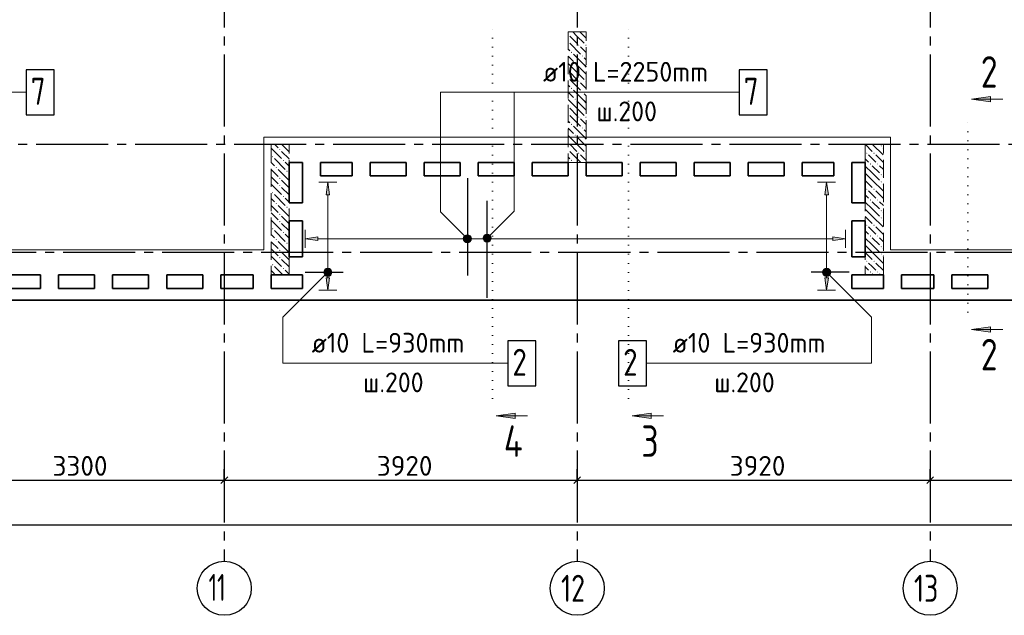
# Model space of a CAD drawing. Header units: millimetres. Extents: x 40580 to 1930067, y -240640 to 81020.
# Tile 34 of 256: x 284807 to 295743, y -223882 to -217267. Entities that reach past the tile are written whole.
import ezdxf

# ---------------------------------------------------------------- set-up
doc = ezdxf.new("R2010")
doc.units = ezdxf.units.MM
for name, pattern in [('______2', [270, 200, -70]), ('______5', [1100, 800, -100, 100, -100]), ('______9', [100, 0, -100]), ('CENTER', [2, 1.25, -0.25, 0.25, -0.25])]:
    doc.linetypes.add(name, pattern=pattern)
for name, color, linetype, lineweight in [('Standard', 7, 'Continuous', 25), ('ЖБ Перекрытие верхний уровень', 7, 'Continuous', 35), ('ОСИ', 7, 'CENTER', 15), ('Позиционная метка линия выноска', 7, 'Continuous', 13), ('Позиционная метка номер позиции', 7, 'Continuous', 13), ('Узлы символ', 7, 'Continuous', 25)]:
    doc.layers.add(name, color=color, linetype=linetype, lineweight=lineweight)
doc.layers.add('ЖБ Пилон', color=7, linetype='______2', lineweight=13, true_color=0xa0a0a0)
doc.styles.add('ISOCPEUR', font='isocpeur.ttf')

msp = doc.modelspace()

# ---------------------------------------------------------------- hatches: boundary and pattern name
at = {"linetype": 'Continuous', "lineweight": 13, "transparency": 33554687}
for points in [[(288249.5, -219212.5), (288229.5, -219072.5), (288209.5, -219212.5)], [(293789.5, -219212.5), (293769.5, -219072.5), (293749.5, -219212.5)], [(289740.8, -219722.4), (289740.8, -219677.4), (289734.5, -219699.9)], [(289740.8, -219677.4), (289757, -219738.6), (289757, -219661.2)], [(289740.8, -219677.4), (289740.8, -219722.4), (289757, -219738.6)], [(289757, -219661.2), (289779.5, -219744.9), (289779.5, -219654.9)], [(289757, -219661.2), (289757, -219738.6), (289779.5, -219744.9)], [(289779.5, -219654.9), (289779.5, -219744.9), (289802, -219738.6)], [(289779.5, -219654.9), (289802, -219738.6), (289802, -219661.2)], [(289802, -219661.2), (289802, -219738.6), (289818.2, -219722.4)], [(289802, -219661.2), (289818.2, -219722.4), (289818.2, -219677.4)], [(289818.2, -219677.4), (289818.2, -219722.4), (289824.5, -219699.9)], [(293839.5, -219719.9), (293979.5, -219699.9), (293839.5, -219679.9)]]:
    msp.add_hatch(color=7, dxfattribs=at).paths.add_polyline_path(points)
for points in [[(288119.5, -219719.9), (287979.5, -219699.9), (288119.5, -219679.9)], [(288249.5, -220132.5), (288229.5, -220272.5), (288209.5, -220132.5)], [(293789.5, -220132.5), (293769.5, -220272.5), (293749.5, -220132.5)]]:
    msp.add_hatch(color=7, dxfattribs=at).paths.add_polyline_path(points, flags=16)
at = {"layer": 'ЖБ Пилон', "linetype": 'Continuous', "lineweight": -3, "transparency": 33554687}
for points in [[(290899.5, -217425.9), (290902.9, -217429.3), (290899.5, -217432.8)], [(290899.5, -217505.9), (290902.9, -217509.3), (290899.5, -217512.8)], [(290929.9, -217629.3), (290936.4, -217622.8), (290942.9, -217629.3), (290936.4, -217635.8)], [(291009.9, -217549.3), (291016.4, -217542.8), (291022.9, -217549.3), (291016.4, -217555.8)], [(291089.9, -217549.3), (291096.4, -217542.8), (291099.5, -217545.9), (291099.5, -217552.8), (291096.4, -217555.8)], [(291049.9, -217669.3), (291056.4, -217662.8), (291062.9, -217669.3), (291056.4, -217675.8)], [(290899.5, -217825.9), (290902.9, -217829.3), (290899.5, -217832.8)], [(290969.9, -217749.3), (290976.4, -217742.8), (290982.9, -217749.3), (290976.4, -217755.8)], [(290899.5, -217905.9), (290902.9, -217909.3), (290899.5, -217912.8)], [(291009.9, -217949.3), (291016.4, -217942.8), (291022.9, -217949.3), (291016.4, -217955.8)], [(291089.9, -217949.3), (291096.4, -217942.8), (291099.5, -217945.9), (291099.5, -217952.8), (291096.4, -217955.8)], [(290929.9, -218029.3), (290936.4, -218022.8), (290942.9, -218029.3), (290936.4, -218035.8)], [(291049.9, -218069.3), (291056.4, -218062.8), (291062.9, -218069.3), (291056.4, -218075.8)], [(290969.9, -218149.3), (290976.4, -218142.8), (290982.9, -218149.3), (290976.4, -218155.8)], [(290899.5, -218225.9), (290902.9, -218229.3), (290899.5, -218232.8)], [(290899.5, -218305.9), (290902.9, -218309.3), (290899.5, -218312.8)], [(291009.9, -218349.3), (291016.4, -218342.8), (291022.9, -218349.3), (291016.4, -218355.8)], [(291089.9, -218349.3), (291096.4, -218342.8), (291099.5, -218345.9), (291099.5, -218352.8), (291096.4, -218355.8)], [(290929.9, -218429.3), (290936.4, -218422.8), (290942.9, -218429.3), (290936.4, -218435.8)], [(291049.9, -218469.3), (291056.4, -218462.8), (291062.9, -218469.3), (291056.4, -218475.8)], [(290969.9, -218549.3), (290976.4, -218542.8), (290982.9, -218549.3), (290976.4, -218555.8)], [(287689.9, -218709.3), (287696.4, -218702.8), (287702.9, -218709.3), (287696.4, -218715.8)], [(290899.5, -218625.9), (290902.9, -218629.3), (290899.5, -218632.8)], [(290899.5, -218705.9), (290902.9, -218709.3), (290899.5, -218712.8)], [(294369.9, -218669.3), (294376.4, -218662.8), (294382.9, -218669.3), (294376.4, -218675.8)], [(287609.9, -218789.3), (287616.4, -218782.8), (287622.9, -218789.3), (287616.4, -218795.8)], [(287729.9, -218829.3), (287736.4, -218822.8), (287742.9, -218829.3), (287736.4, -218835.8)], [(290929.9, -218829.3), (290936.4, -218822.8), (290942.9, -218829.3), (290936.4, -218835.8)], [(291009.9, -218749.3), (291016.4, -218742.8), (291022.9, -218749.3), (291016.4, -218755.8)], [(291089.9, -218749.3), (291096.4, -218742.8), (291099.5, -218745.9), (291099.5, -218752.8), (291096.4, -218755.8)], [(294209.9, -218749.3), (294216.4, -218742.8), (294222.9, -218749.3), (294216.4, -218755.8)], [(294289.9, -218749.3), (294296.4, -218742.8), (294302.9, -218749.3), (294296.4, -218755.8)], [(287649.9, -218909.3), (287656.4, -218902.8), (287662.9, -218909.3), (287656.4, -218915.8)], [(294249.9, -218869.3), (294256.4, -218862.8), (294262.9, -218869.3), (294256.4, -218875.8)], [(294329.9, -218869.3), (294336.4, -218862.8), (294342.9, -218869.3), (294336.4, -218875.8)], [(287689.9, -219029.3), (287696.4, -219022.8), (287702.9, -219029.3), (287696.4, -219035.8)], [(287769.9, -218949.3), (287776.4, -218942.8), (287782.9, -218949.3), (287776.4, -218955.8)], [(294369.9, -218989.3), (294376.4, -218982.8), (294382.9, -218989.3), (294376.4, -218995.8)], [(287689.9, -219109.3), (287696.4, -219102.8), (287702.9, -219109.3), (287696.4, -219115.8)], [(294209.9, -219149.3), (294216.4, -219142.8), (294222.9, -219149.3), (294216.4, -219155.8)], [(294289.9, -219149.3), (294296.4, -219142.8), (294302.9, -219149.3), (294296.4, -219155.8)], [(294369.9, -219069.3), (294376.4, -219062.8), (294382.9, -219069.3), (294376.4, -219075.8)], [(287609.9, -219189.3), (287616.4, -219182.8), (287622.9, -219189.3), (287616.4, -219195.8)], [(287729.9, -219229.3), (287736.4, -219222.8), (287742.9, -219229.3), (287736.4, -219235.8)], [(294249.9, -219269.3), (294256.4, -219262.8), (294262.9, -219269.3), (294256.4, -219275.8)], [(294329.9, -219269.3), (294336.4, -219262.8), (294342.9, -219269.3), (294336.4, -219275.8)], [(287649.9, -219309.3), (287656.4, -219302.8), (287662.9, -219309.3), (287656.4, -219315.8)], [(287769.9, -219349.3), (287776.4, -219342.8), (287782.9, -219349.3), (287776.4, -219355.8)], [(287689.9, -219429.3), (287696.4, -219422.8), (287702.9, -219429.3), (287696.4, -219435.8)], [(294369.9, -219389.3), (294376.4, -219382.8), (294382.9, -219389.3), (294376.4, -219395.8)], [(294369.9, -219469.3), (294376.4, -219462.8), (294382.9, -219469.3), (294376.4, -219475.8)], [(287609.9, -219589.3), (287616.4, -219582.8), (287622.9, -219589.3), (287616.4, -219595.8)], [(287689.9, -219509.3), (287696.4, -219502.8), (287702.9, -219509.3), (287696.4, -219515.8)], [(294209.9, -219549.3), (294216.4, -219542.8), (294222.9, -219549.3), (294216.4, -219555.8)], [(294289.9, -219549.3), (294296.4, -219542.8), (294302.9, -219549.3), (294296.4, -219555.8)], [(287649.9, -219709.3), (287656.4, -219702.8), (287662.9, -219709.3), (287656.4, -219715.8)], [(287729.9, -219629.3), (287736.4, -219622.8), (287742.9, -219629.3), (287736.4, -219635.8)], [(294249.9, -219669.3), (294256.4, -219662.8), (294262.9, -219669.3), (294256.4, -219675.8)], [(294329.9, -219669.3), (294336.4, -219662.8), (294342.9, -219669.3), (294336.4, -219675.8)], [(287769.9, -219749.3), (287776.4, -219742.8), (287782.9, -219749.3), (287776.4, -219755.8)], [(294369.9, -219789.3), (294376.4, -219782.8), (294382.9, -219789.3), (294376.4, -219795.8)], [(287689.9, -219829.3), (287696.4, -219822.8), (287702.9, -219829.3), (287696.4, -219835.8)], [(287689.9, -219909.3), (287696.4, -219902.8), (287702.9, -219909.3), (287696.4, -219915.8)], [(294369.9, -219869.3), (294376.4, -219862.8), (294382.9, -219869.3), (294376.4, -219875.8)], [(287609.9, -219989.3), (287616.4, -219982.8), (287622.9, -219989.3), (287616.4, -219995.8)], [(287729.9, -220029.3), (287736.4, -220022.8), (287742.9, -220029.3), (287736.4, -220035.8)], [(294209.9, -219949.3), (294216.4, -219942.8), (294222.9, -219949.3), (294216.4, -219955.8)], [(294289.9, -219949.3), (294296.4, -219942.8), (294302.9, -219949.3), (294296.4, -219955.8)], [(294249.9, -220069.3), (294256.4, -220062.8), (294262.9, -220069.3), (294256.4, -220075.8)], [(294329.9, -220069.3), (294336.4, -220062.8), (294342.9, -220069.3), (294336.4, -220075.8)]]:
    msp.add_hatch(color=7, dxfattribs=at).paths.add_polyline_path(points, flags=16)
at = {"layer": 'Позиционная метка номер позиции', "linetype": 'Continuous', "lineweight": 13, "transparency": 33554687}
for points in [[(289747.7, -219731.7), (289790.9, -219656.6), (289736.2, -219711.4)], [(289736.2, -219711.4), (289790.9, -219656.6), (289768, -219656.6)], [(289736.2, -219711.4), (289768, -219656.6), (289736.2, -219688.5)], [(289736.2, -219688.5), (289768, -219656.6), (289747.7, -219668.1)], [(289747.7, -219731.7), (289811.3, -219668.1), (289790.9, -219656.6)], [(289768, -219743.2), (289811.3, -219668.1), (289747.7, -219731.7)], [(289768, -219743.2), (289822.8, -219688.5), (289811.3, -219668.1)], [(289790.9, -219743.2), (289822.8, -219688.5), (289768, -219743.2)], [(289790.9, -219743.2), (289822.8, -219711.4), (289822.8, -219688.5)], [(289956.2, -219681), (290031.3, -219724.3), (289967.7, -219660.6)], [(289956.2, -219703.9), (290010.9, -219735.7), (289956.2, -219681)], [(289956.2, -219681), (290010.9, -219735.7), (290031.3, -219724.3)], [(289988, -219735.7), (289956.2, -219703.9), (289967.7, -219724.3)], [(289956.2, -219703.9), (289988, -219735.7), (290010.9, -219735.7)], [(289967.7, -219660.6), (290042.8, -219703.9), (289988, -219649.2)], [(289967.7, -219660.6), (290031.3, -219724.3), (290042.8, -219703.9)], [(289988, -219649.2), (290042.8, -219703.9), (290042.8, -219681)], [(289988, -219649.2), (290042.8, -219681), (290010.9, -219649.2)], [(290010.9, -219649.2), (290042.8, -219681), (290031.3, -219660.6)], [(289822.8, -219711.4), (289790.9, -219743.2), (289811.3, -219731.7)], [(288272.8, -220083.9), (288218, -220029.2), (288197.7, -220040.6)], [(288272.8, -220061), (288240.9, -220029.2), (288218, -220029.2)], [(288272.8, -220061), (288218, -220029.2), (288272.8, -220083.9)], [(288240.9, -220029.2), (288272.8, -220061), (288261.3, -220040.6)], [(293726.2, -220061), (293758, -220029.2), (293737.7, -220040.6)], [(293758, -220029.2), (293726.2, -220061), (293726.2, -220083.9)], [(293758, -220029.2), (293726.2, -220083.9), (293780.9, -220029.2)], [(293780.9, -220029.2), (293726.2, -220083.9), (293737.7, -220104.3)], [(293780.9, -220029.2), (293737.7, -220104.3), (293801.3, -220040.6)], [(288261.3, -220104.3), (288197.7, -220040.6), (288186.2, -220061)], [(288261.3, -220104.3), (288186.2, -220061), (288240.9, -220115.7)], [(288240.9, -220115.7), (288186.2, -220061), (288186.2, -220083.9)], [(288240.9, -220115.7), (288186.2, -220083.9), (288218, -220115.7)], [(288218, -220115.7), (288186.2, -220083.9), (288197.7, -220104.3)], [(288272.8, -220083.9), (288197.7, -220040.6), (288261.3, -220104.3)], [(293801.3, -220040.6), (293737.7, -220104.3), (293758, -220115.7)], [(293801.3, -220040.6), (293758, -220115.7), (293812.8, -220061)], [(293812.8, -220061), (293758, -220115.7), (293780.9, -220115.7)], [(293812.8, -220061), (293780.9, -220115.7), (293812.8, -220083.9)], [(293812.8, -220083.9), (293780.9, -220115.7), (293801.3, -220104.3)]]:
    msp.add_hatch(color=7, dxfattribs=at).paths.add_polyline_path(points)
at = {"layer": 'Узлы символ', "linetype": 'Continuous', "lineweight": 13, "transparency": 33554687}
for points in [[(295589.3, -218180.3), (295379.3, -218150.3), (295589.3, -218120.3)], [(295589.3, -220737.1), (295379.3, -220707.1), (295589.3, -220677.1)], [(290309.1, -221697.8), (290099.1, -221667.8), (290309.1, -221637.8)], [(291819.1, -221697.8), (291609.1, -221667.8), (291819.1, -221637.8)]]:
    msp.add_hatch(color=7, dxfattribs=at).paths.add_polyline_path(points, flags=16)

# ---------------------------------------------------------------- linework, layer by layer
at = {"color": 7, "linetype": 'Continuous', "lineweight": 25, "transparency": 33554687}
for p, q in [((289779.5, -219027.5), (289779.5, -220107.5)), ((289999.5, -220357.5), (289999.5, -219277.5)), ((287979.5, -220072.5), (288399.5, -220072.5)), ((294019.5, -220072.5), (293599.5, -220072.5))]:
    msp.add_line(p, q, dxfattribs=at)
at = {"color": 251, "linetype": 'Continuous', "lineweight": 13, "true_color": 0x494949, "transparency": 33554687}
for p, q in [((288229.5, -219072.5), (288129.5, -219072.5)), ((288229.5, -219072.5), (288209.5, -219212.5)), ((288249.5, -219212.5), (288229.5, -219072.5)), ((288229.5, -219072.5), (288329.5, -219072.5)), ((288229.5, -219072.5), (288229.5, -219072.5)), ((293769.5, -219072.5), (293669.5, -219072.5)), ((293769.5, -219072.5), (293749.5, -219212.5)), ((293789.5, -219212.5), (293769.5, -219072.5)), ((293769.5, -219072.5), (293869.5, -219072.5)), ((293769.5, -219072.5), (293769.5, -219072.5)), ((288209.5, -219212.5), (288249.5, -219212.5)), ((288229.5, -220042.5), (288229.5, -219212.5)), ((293749.5, -219212.5), (293789.5, -219212.5)), ((293769.5, -220042.5), (293769.5, -219212.5)), ((287979.5, -219699.9), (287979.5, -219599.9)), ((287979.5, -219699.9), (288119.5, -219679.9)), ((288119.5, -219719.9), (287979.5, -219699.9)), ((287979.5, -219699.9), (287979.5, -219799.9)), ((287979.5, -219699.9), (287979.5, -219699.9)), ((288119.5, -219679.9), (288119.5, -219719.9)), ((288119.5, -219699.9), (289749.5, -219699.9)), ((289779.5, -219654.9), (289779.5, -219654.9)), ((289809.5, -219699.9), (293839.5, -219699.9)), ((293979.5, -219699.9), (293839.5, -219679.9)), ((293839.5, -219679.9), (293839.5, -219719.9)), ((293839.5, -219719.9), (293979.5, -219699.9)), ((293979.5, -219699.9), (293979.5, -219599.9)), ((293979.5, -219699.9), (293979.5, -219799.9)), ((293979.5, -219699.9), (293979.5, -219699.9)), ((289779.5, -219744.9), (289779.5, -219744.9)), ((288184.5, -220072.5), (288184.5, -220072.5)), ((288229.5, -220272.5), (288209.5, -220132.5)), ((288209.5, -220132.5), (288249.5, -220132.5)), ((288229.5, -220132.5), (288229.5, -220102.5)), ((288249.5, -220132.5), (288229.5, -220272.5)), ((288274.5, -220072.5), (288274.5, -220072.5)), ((293724.5, -220072.5), (293724.5, -220072.5)), ((293769.5, -220272.5), (293749.5, -220132.5)), ((293749.5, -220132.5), (293789.5, -220132.5)), ((293769.5, -220132.5), (293769.5, -220102.5)), ((293789.5, -220132.5), (293769.5, -220272.5)), ((293814.5, -220072.5), (293814.5, -220072.5)), ((288229.5, -220272.5), (288129.5, -220272.5)), ((288229.5, -220272.5), (288329.5, -220272.5)), ((288229.5, -220272.5), (288229.5, -220272.5)), ((293769.5, -220272.5), (293669.5, -220272.5)), ((293769.5, -220272.5), (293869.5, -220272.5)), ((293769.5, -220272.5), (293769.5, -220272.5))]:
    msp.add_line(p, q, dxfattribs=at)
at = {"color": 7, "linetype": 'Continuous', "lineweight": 25, "transparency": 33554687}
for points in [[(284879.5, -218322.5), (285189.5, -218322.5), (285189.5, -217822.5), (284879.5, -217822.5), (284879.5, -218322.5)], [(292799.5, -218322.5), (293109.5, -218322.5), (293109.5, -217822.5), (292799.5, -217822.5), (292799.5, -218322.5)], [(290229.5, -221332.5), (290539.5, -221332.5), (290539.5, -220832.5), (290229.5, -220832.5), (290229.5, -221332.5)], [(291459.5, -221332.5), (291769.5, -221332.5), (291769.5, -220832.5), (291459.5, -220832.5), (291459.5, -221332.5)]]:
    msp.add_lwpolyline(points, dxfattribs=at)
at = {"color": 251, "linetype": 'Continuous', "lineweight": 13, "true_color": 0x494949, "transparency": 33554687}
msp.add_circle((289779.5, -219699.9), 45, dxfattribs=at)
at = {"layer": 'Standard', "color": 251, "linetype": 'Continuous', "lineweight": -3, "true_color": 0x656565, "transparency": 33554687}
for p, q in [((287079.5, -222382.5), (287079.5, -222257.5)), ((290999.5, -222382.5), (290999.5, -222257.5)), ((294919.5, -222382.5), (294919.5, -222257.5)), ((287079.5, -222382.5), (287079.5, -222507.5)), ((287079.5, -222382.5), (287079.5, -222834.7)), ((290999.5, -222382.5), (290999.5, -222507.5)), ((290999.5, -222382.5), (290999.5, -222834.7)), ((294919.5, -222382.5), (294919.5, -222507.5)), ((294919.5, -222382.5), (294919.5, -222834.7))]:
    msp.add_line(p, q, dxfattribs=at)
at = {"layer": 'Standard', "color": 7, "linetype": 'Continuous', "lineweight": -3, "transparency": 33554687}
for p, q in [((283779.5, -222382.5), (287079.5, -222382.5)), ((287079.5, -222382.5), (290999.5, -222382.5)), ((290999.5, -222382.5), (294919.5, -222382.5)), ((294919.5, -222382.5), (298219.5, -222382.5)), ((322559.5, -222882.5), (280479.5, -222882.5))]:
    msp.add_line(p, q, dxfattribs=at)
at = {"layer": 'Standard', "color": 7, "linetype": 'Continuous', "lineweight": 25, "transparency": 33554687}
for p, q in [((287042, -222420), (287117, -222345)), ((290962, -222420), (291037, -222345)), ((294882, -222420), (294957, -222345))]:
    msp.add_line(p, q, dxfattribs=at)
at = {"layer": 'ЖБ Перекрытие верхний уровень', "transparency": 33554687}
for p, q in [((287799.5, -219302.5), (287799.5, -218852.5)), ((287799.5, -218852.5), (287949.5, -218852.5)), ((287949.5, -218852.5), (287949.5, -219302.5)), ((288149.5, -219002.5), (288149.5, -218852.5)), ((288149.5, -218852.5), (288499.5, -218852.5)), ((288499.5, -218852.5), (288499.5, -219002.5)), ((288699.5, -218852.5), (289099.5, -218852.5)), ((288699.5, -219002.5), (288699.5, -218852.5)), ((289099.5, -218852.5), (289099.5, -219002.5)), ((289299.5, -219002.5), (289299.5, -218852.5)), ((289299.5, -218852.5), (289699.5, -218852.5)), ((289699.5, -218852.5), (289699.5, -219002.5)), ((289899.5, -219002.5), (289899.5, -218852.5)), ((289899.5, -218852.5), (290299.5, -218852.5)), ((290299.5, -218852.5), (290299.5, -219002.5)), ((290499.5, -219002.5), (290499.5, -218852.5)), ((290499.5, -218852.5), (290899.5, -218852.5)), ((290899.5, -218852.5), (290899.5, -219002.5)), ((291099.5, -219002.5), (291099.5, -218852.5)), ((291099.5, -218852.5), (291499.5, -218852.5)), ((291499.5, -218852.5), (291499.5, -219002.5)), ((291699.5, -219002.5), (291699.5, -218852.5)), ((291699.5, -218852.5), (292099.5, -218852.5)), ((292099.5, -218852.5), (292099.5, -219002.5)), ((292299.5, -219002.5), (292299.5, -218852.5)), ((292299.5, -218852.5), (292699.5, -218852.5)), ((292699.5, -218852.5), (292699.5, -219002.5)), ((292899.5, -219002.5), (292899.5, -218852.5)), ((292899.5, -218852.5), (293299.5, -218852.5)), ((293299.5, -218852.5), (293299.5, -219002.5)), ((293499.5, -219002.5), (293499.5, -218852.5)), ((293499.5, -218852.5), (293849.5, -218852.5)), ((293849.5, -218852.5), (293849.5, -219002.5)), ((294049.5, -218852.5), (294199.5, -218852.5)), ((294049.5, -219302.5), (294049.5, -218852.5)), ((294199.5, -218852.5), (294199.5, -219302.5)), ((288499.5, -219002.5), (288149.5, -219002.5)), ((289099.5, -219002.5), (288699.5, -219002.5)), ((289699.5, -219002.5), (289299.5, -219002.5)), ((290299.5, -219002.5), (289899.5, -219002.5)), ((290899.5, -219002.5), (290499.5, -219002.5)), ((291499.5, -219002.5), (291099.5, -219002.5)), ((292099.5, -219002.5), (291699.5, -219002.5)), ((292699.5, -219002.5), (292299.5, -219002.5)), ((293299.5, -219002.5), (292899.5, -219002.5)), ((293849.5, -219002.5), (293499.5, -219002.5)), ((287949.5, -219302.5), (287799.5, -219302.5)), ((294199.5, -219302.5), (294049.5, -219302.5)), ((287799.5, -219902.5), (287799.5, -219502.5)), ((287799.5, -219502.5), (287949.5, -219502.5)), ((287949.5, -219502.5), (287949.5, -219902.5)), ((294049.5, -219902.5), (294049.5, -219502.5)), ((294049.5, -219502.5), (294199.5, -219502.5)), ((294199.5, -219502.5), (294199.5, -219902.5)), ((287949.5, -219902.5), (287799.5, -219902.5)), ((294199.5, -219902.5), (294049.5, -219902.5)), ((284639.5, -220102.5), (285039.5, -220102.5)), ((285039.5, -220102.5), (285039.5, -220252.5)), ((285239.5, -220252.5), (285239.5, -220102.5)), ((285239.5, -220102.5), (285639.5, -220102.5)), ((285639.5, -220102.5), (285639.5, -220252.5)), ((285839.5, -220252.5), (285839.5, -220102.5)), ((285839.5, -220102.5), (286239.5, -220102.5)), ((286239.5, -220102.5), (286239.5, -220252.5)), ((286439.5, -220252.5), (286439.5, -220102.5)), ((286439.5, -220102.5), (286839.5, -220102.5)), ((286839.5, -220102.5), (286839.5, -220252.5)), ((287039.5, -220252.5), (287039.5, -220102.5)), ((287039.5, -220102.5), (287399.5, -220102.5)), ((287399.5, -220102.5), (287399.5, -220252.5)), ((287599.5, -220252.5), (287599.5, -220102.5)), ((287599.5, -220102.5), (287949.5, -220102.5)), ((287949.5, -220102.5), (287949.5, -220252.5)), ((294049.5, -220102.5), (294399.5, -220102.5)), ((294049.5, -220252.5), (294049.5, -220102.5)), ((294399.5, -220102.5), (294399.5, -220252.5)), ((294599.5, -220252.5), (294599.5, -220102.5)), ((294599.5, -220102.5), (294959.5, -220102.5)), ((294959.5, -220102.5), (294959.5, -220252.5)), ((295159.5, -220252.5), (295159.5, -220102.5)), ((295159.5, -220102.5), (295559.5, -220102.5)), ((295559.5, -220102.5), (295559.5, -220252.5)), ((285039.5, -220252.5), (284639.5, -220252.5)), ((285639.5, -220252.5), (285239.5, -220252.5)), ((286239.5, -220252.5), (285839.5, -220252.5)), ((286839.5, -220252.5), (286439.5, -220252.5)), ((287399.5, -220252.5), (287039.5, -220252.5)), ((287949.5, -220252.5), (287599.5, -220252.5)), ((294399.5, -220252.5), (294049.5, -220252.5)), ((294959.5, -220252.5), (294599.5, -220252.5)), ((295559.5, -220252.5), (295159.5, -220252.5)), ((280379.5, -220382.5), (301519.5, -220382.5))]:
    msp.add_line(p, q, dxfattribs=at)
at = {"layer": 'ЖБ Пилон', "color": 253, "linetype": '______2', "lineweight": 13, "true_color": 0xa0a0a0, "transparency": 33554687}
for p, q in [((290899.5, -217402.5), (290899.5, -218852.5)), ((291099.5, -217402.5), (290899.5, -217402.5)), ((291099.5, -218852.5), (291099.5, -217402.5)), ((287599.5, -218652.5), (287599.5, -220102.5)), ((287799.5, -218652.5), (287599.5, -218652.5)), ((287799.5, -220102.5), (287799.5, -218652.5)), ((294199.5, -218652.5), (294199.5, -220102.5)), ((294399.5, -218652.5), (294199.5, -218652.5)), ((294399.5, -220102.5), (294399.5, -218652.5)), ((290899.5, -218852.5), (291099.5, -218852.5)), ((287599.5, -220102.5), (287799.5, -220102.5)), ((294199.5, -220102.5), (294399.5, -220102.5))]:
    msp.add_line(p, q, dxfattribs=at)
at = {"layer": 'ЖБ Пилон', "color": 9, "linetype": 'Continuous', "lineweight": -3, "true_color": 0xc7c7c7, "transparency": 33554687}
for p, q in [((290996.4, -217449.3), (290949.6, -217402.5)), ((291029.6, -217402.5), (291076.4, -217449.3)), ((290916.4, -217449.3), (290996.4, -217529.3)), ((290996.4, -217449.3), (291076.4, -217529.3)), ((291076.4, -217449.3), (291099.5, -217472.4)), ((290899.5, -217592.4), (290916.4, -217609.3)), ((290916.4, -217529.3), (291036.4, -217649.3)), ((291076.4, -217609.3), (291036.4, -217569.3)), ((291099.5, -217632.4), (291076.4, -217609.3)), ((290899.5, -217672.4), (290956.4, -217729.3)), ((291076.4, -217769.3), (290956.4, -217649.3)), ((291076.4, -217689.3), (291099.5, -217712.4)), ((290996.4, -217849.3), (290899.5, -217752.4)), ((290996.4, -217769.3), (291076.4, -217849.3)), ((291076.4, -217769.3), (291099.5, -217792.4)), ((290916.4, -217849.3), (290996.4, -217929.3)), ((290916.4, -217929.3), (291036.4, -218049.3)), ((290996.4, -217849.3), (291076.4, -217929.3)), ((291076.4, -217849.3), (291099.5, -217872.4)), ((290899.5, -217992.4), (290916.4, -218009.3)), ((291076.4, -218169.3), (290956.4, -218049.3)), ((291076.4, -218009.3), (291036.4, -217969.3)), ((291099.5, -218032.4), (291076.4, -218009.3)), ((290899.5, -218072.4), (290956.4, -218129.3)), ((290996.4, -218249.3), (290899.5, -218152.4)), ((290996.4, -218169.3), (291076.4, -218249.3)), ((291076.4, -218089.3), (291099.5, -218112.4)), ((291076.4, -218169.3), (291099.5, -218192.4)), ((290916.4, -218249.3), (290996.4, -218329.3)), ((290996.4, -218249.3), (291076.4, -218329.3)), ((291076.4, -218249.3), (291099.5, -218272.4)), ((290899.5, -218392.4), (290916.4, -218409.3)), ((290916.4, -218329.3), (291036.4, -218449.3)), ((291076.4, -218409.3), (291036.4, -218369.3)), ((290899.5, -218472.4), (290956.4, -218529.3)), ((291076.4, -218569.3), (290956.4, -218449.3)), ((291099.5, -218432.4), (291076.4, -218409.3)), ((291076.4, -218489.3), (291099.5, -218512.4)), ((290996.4, -218649.3), (290899.5, -218552.4)), ((290996.4, -218569.3), (291076.4, -218649.3)), ((291076.4, -218569.3), (291099.5, -218592.4)), ((287599.5, -218692.4), (287716.4, -218809.3)), ((287676.4, -218689.3), (287639.6, -218652.5)), ((287719.6, -218652.5), (287796.4, -218729.3)), ((290916.4, -218649.3), (290996.4, -218729.3)), ((290996.4, -218649.3), (291076.4, -218729.3)), ((291076.4, -218649.3), (291099.5, -218672.4)), ((294199.6, -218652.5), (294276.4, -218729.3)), ((294279.6, -218652.5), (294396.4, -218769.3)), ((294396.4, -218689.3), (294399.5, -218692.4)), ((287636.4, -218809.3), (287756.4, -218929.3)), ((287716.4, -218729.3), (287799.5, -218812.4)), ((290899.5, -218792.4), (290916.4, -218809.3)), ((290916.4, -218729.3), (291036.4, -218849.3)), ((291076.4, -218809.3), (291036.4, -218769.3)), ((291099.5, -218832.4), (291076.4, -218809.3)), ((294199.5, -218812.4), (294236.4, -218849.3)), ((294276.4, -218809.3), (294236.4, -218769.3)), ((294316.4, -218849.3), (294276.4, -218809.3)), ((294316.4, -218769.3), (294399.5, -218852.4)), ((287599.5, -218852.4), (287636.4, -218889.3)), ((287599.5, -218932.4), (287676.4, -219009.3)), ((287796.4, -219049.3), (287676.4, -218929.3)), ((287799.5, -218892.4), (287756.4, -218849.3)), ((290959.6, -218852.5), (290956.4, -218849.3)), ((294276.4, -218969.3), (294199.5, -218892.4)), ((294276.4, -218889.3), (294356.4, -218969.3)), ((294356.4, -218889.3), (294399.5, -218932.4)), ((287636.4, -219049.3), (287599.5, -219012.4)), ((287676.4, -219089.3), (287636.4, -219049.3)), ((287716.4, -219049.3), (287796.4, -219129.3)), ((287796.4, -218969.3), (287799.5, -218972.4)), ((287796.4, -219049.3), (287799.5, -219052.4)), ((294199.5, -218972.4), (294276.4, -219049.3)), ((294276.4, -218969.3), (294356.4, -219049.3)), ((294276.4, -219049.3), (294396.4, -219169.3)), ((294399.5, -219012.4), (294396.4, -219009.3)), ((287599.5, -219092.4), (287716.4, -219209.3)), ((287716.4, -219129.3), (287799.5, -219212.4)), ((294199.5, -219052.4), (294276.4, -219129.3)), ((294396.4, -219089.3), (294399.5, -219092.4)), ((287599.5, -219252.4), (287636.4, -219289.3)), ((287636.4, -219209.3), (287756.4, -219329.3)), ((287799.5, -219292.4), (287756.4, -219249.3)), ((294199.5, -219212.4), (294236.4, -219249.3)), ((294276.4, -219209.3), (294236.4, -219169.3)), ((294316.4, -219249.3), (294276.4, -219209.3)), ((294316.4, -219169.3), (294399.5, -219252.4)), ((287599.5, -219332.4), (287676.4, -219409.3)), ((287796.4, -219449.3), (287676.4, -219329.3)), ((287796.4, -219369.3), (287799.5, -219372.4)), ((294276.4, -219369.3), (294199.5, -219292.4)), ((294199.5, -219372.4), (294276.4, -219449.3)), ((294276.4, -219289.3), (294356.4, -219369.3)), ((294276.4, -219369.3), (294356.4, -219449.3)), ((294356.4, -219289.3), (294399.5, -219332.4)), ((287636.4, -219449.3), (287599.5, -219412.4)), ((287676.4, -219489.3), (287636.4, -219449.3)), ((287716.4, -219449.3), (287796.4, -219529.3)), ((287796.4, -219449.3), (287799.5, -219452.4)), ((294199.5, -219452.4), (294276.4, -219529.3)), ((294276.4, -219449.3), (294396.4, -219569.3)), ((294399.5, -219412.4), (294396.4, -219409.3)), ((287599.5, -219492.4), (287716.4, -219609.3)), ((287716.4, -219529.3), (287799.5, -219612.4)), ((294276.4, -219609.3), (294236.4, -219569.3)), ((294316.4, -219569.3), (294399.5, -219652.4)), ((294396.4, -219489.3), (294399.5, -219492.4)), ((287599.5, -219652.4), (287636.4, -219689.3)), ((287636.4, -219609.3), (287756.4, -219729.3)), ((287799.5, -219692.4), (287756.4, -219649.3)), ((294199.5, -219612.4), (294236.4, -219649.3)), ((294276.4, -219769.3), (294199.5, -219692.4)), ((294316.4, -219649.3), (294276.4, -219609.3)), ((294276.4, -219689.3), (294356.4, -219769.3)), ((294356.4, -219689.3), (294399.5, -219732.4)), ((287599.5, -219732.4), (287676.4, -219809.3)), ((287636.4, -219849.3), (287599.5, -219812.4)), ((287796.4, -219849.3), (287676.4, -219729.3)), ((287796.4, -219769.3), (287799.5, -219772.4)), ((294199.5, -219772.4), (294276.4, -219849.3)), ((294276.4, -219769.3), (294356.4, -219849.3)), ((294399.5, -219812.4), (294396.4, -219809.3)), ((287599.5, -219892.4), (287716.4, -220009.3)), ((287676.4, -219889.3), (287636.4, -219849.3)), ((287716.4, -219849.3), (287796.4, -219929.3)), ((287796.4, -219849.3), (287799.5, -219852.4)), ((294199.5, -219852.4), (294276.4, -219929.3)), ((294276.4, -219849.3), (294396.4, -219969.3)), ((294396.4, -219889.3), (294399.5, -219892.4)), ((287636.4, -220009.3), (287729.6, -220102.5)), ((287716.4, -219929.3), (287799.5, -220012.4)), ((294199.5, -220012.4), (294236.4, -220049.3)), ((294276.4, -220009.3), (294236.4, -219969.3)), ((294316.4, -220049.3), (294276.4, -220009.3)), ((294316.4, -219969.3), (294399.5, -220052.4)), ((287599.5, -220052.4), (287636.4, -220089.3)), ((287799.5, -220092.4), (287756.4, -220049.3)), ((294209.6, -220102.5), (294199.5, -220092.4)), ((294276.4, -220089.3), (294289.6, -220102.5)), ((294356.4, -220089.3), (294369.6, -220102.5))]:
    msp.add_line(p, q, dxfattribs=at)
at = {"layer": 'ОСИ', "color": 8, "linetype": '______5', "lineweight": -3, "transparency": 33554687}
for p, q in [((287079.5, -204452.5), (287079.5, -223282.5)), ((290999.5, -204452.5), (290999.5, -223282.5)), ((294919.5, -204452.5), (294919.5, -223282.5)), ((323189.5, -218652.5), (277879.5, -218652.5)), ((323489.5, -219852.5), (277879.5, -219852.5))]:
    msp.add_line(p, q, dxfattribs=at)
at = {"layer": 'ОСИ', "color": 7, "linetype": 'Continuous', "lineweight": -3, "transparency": 33554687}
for centre in [(287079.5, -223582.5), (290999.5, -223582.5), (294919.5, -223582.5)]:
    msp.add_circle(centre, 300, dxfattribs=at)
at = {"layer": 'Позиционная метка линия выноска', "color": 251, "linetype": 'Continuous', "lineweight": 13, "true_color": 0x494949, "transparency": 33554687}
msp.add_lwpolyline([(280429.5, -218572.5), (283959.5, -218572.5), (283959.5, -219822.5), (287519.5, -219822.5), (287519.5, -218572.5), (294479.5, -218572.5), (294479.5, -219822.5), (298039.5, -219822.5), (298039.5, -218572.5), (304719.5, -218572.5)], dxfattribs=at)
at = {"layer": 'Позиционная метка номер позиции', "color": 7, "linetype": 'Continuous', "lineweight": 13, "transparency": 33554687}
for p, q in [((289747.7, -219668.1), (289747.7, -219668.1)), ((289811.3, -219668.1), (289811.3, -219668.1)), ((289967.7, -219660.6), (289967.7, -219660.6)), ((290031.3, -219660.6), (290031.3, -219660.6)), ((289747.7, -219731.7), (289747.7, -219731.7)), ((289811.3, -219731.7), (289811.3, -219731.7)), ((289967.7, -219724.3), (289967.7, -219724.3)), ((290031.3, -219724.3), (290031.3, -219724.3)), ((288197.7, -220040.6), (288197.7, -220040.6)), ((288197.7, -220104.3), (288197.7, -220104.3)), ((288261.3, -220040.6), (288261.3, -220040.6)), ((288261.3, -220104.3), (288261.3, -220104.3)), ((293737.7, -220040.6), (293737.7, -220040.6)), ((293737.7, -220104.3), (293737.7, -220104.3)), ((293801.3, -220040.6), (293801.3, -220040.6)), ((293801.3, -220104.3), (293801.3, -220104.3))]:
    msp.add_line(p, q, dxfattribs=at)
for points in [[(281859.5, -219699.9), (281559.5, -219399.9), (281559.5, -218072.5), (284879.5, -218072.5)], [(282079.5, -219692.5), (282379.5, -219392.5), (282379.5, -218072.5), (284879.5, -218072.5)], [(289779.5, -219699.9), (289479.5, -219399.9), (289479.5, -218072.5), (292799.5, -218072.5)], [(289999.5, -219692.5), (290299.5, -219392.5), (290299.5, -218072.5), (292799.5, -218072.5)], [(288229.5, -220072.5), (287729.5, -220572.5), (287729.5, -221082.5), (290229.5, -221082.5)], [(293769.5, -220072.5), (294269.5, -220572.5), (294269.5, -221082.5), (291769.5, -221082.5)]]:
    msp.add_lwpolyline(points, dxfattribs=at)
for centre in [(289779.5, -219699.9), (289999.5, -219692.5), (288229.5, -220072.5), (293769.5, -220072.5)]:
    msp.add_circle(centre, 45, dxfattribs=at)
at = {"layer": 'Узлы символ', "color": 7, "linetype": '______9', "lineweight": 13, "transparency": 33554687}
for p, q in [((290057.3, -221474.5), (290057.3, -217363.3)), ((291567.3, -221474.5), (291567.3, -217363.3)), ((295337.5, -220513.8), (295337.5, -218373.3))]:
    msp.add_line(p, q, dxfattribs=at)
at = {"layer": 'Узлы символ', "color": 7, "linetype": 'Continuous', "lineweight": 13, "transparency": 33554687}
for p, q in [((295379.3, -218150.3), (295589.3, -218120.3)), ((295379.3, -218150.3), (295726.8, -218150.3)), ((295379.3, -218150.3), (295379.3, -218150.3)), ((295379.3, -218150.3), (295379.3, -218150.3)), ((295379.3, -218150.3), (295379.3, -218150.3)), ((295589.3, -218180.3), (295379.3, -218150.3)), ((295589.3, -218120.3), (295589.3, -218180.3)), ((295589.3, -218150.3), (295604.3, -218150.3)), ((295379.3, -220707.1), (295589.3, -220677.1)), ((295589.3, -220677.1), (295589.3, -220737.1)), ((295379.3, -220707.1), (295726.8, -220707.1)), ((295379.3, -220707.1), (295379.3, -220707.1)), ((295379.3, -220707.1), (295379.3, -220707.1)), ((295379.3, -220707.1), (295379.3, -220707.1)), ((295589.3, -220737.1), (295379.3, -220707.1)), ((295589.3, -220707.1), (295604.3, -220707.1)), ((290099.1, -221667.8), (290309.1, -221637.8)), ((290099.1, -221667.8), (290446.6, -221667.8)), ((290099.1, -221667.8), (290099.1, -221667.8)), ((290099.1, -221667.8), (290099.1, -221667.8)), ((290099.1, -221667.8), (290099.1, -221667.8)), ((290309.1, -221697.8), (290099.1, -221667.8)), ((290309.1, -221637.8), (290309.1, -221697.8)), ((290309.1, -221667.8), (290324.1, -221667.8)), ((291609.1, -221667.8), (291819.1, -221637.8)), ((291609.1, -221667.8), (291956.6, -221667.8)), ((291609.1, -221667.8), (291609.1, -221667.8)), ((291609.1, -221667.8), (291609.1, -221667.8)), ((291609.1, -221667.8), (291609.1, -221667.8)), ((291819.1, -221697.8), (291609.1, -221667.8)), ((291819.1, -221637.8), (291819.1, -221697.8)), ((291819.1, -221667.8), (291834.1, -221667.8))]:
    msp.add_line(p, q, dxfattribs=at)

# ---------------------------------------------------------------- texts
at = {"color": 7, "linetype": 'Continuous', "lineweight": 13, "transparency": 33554687, "attachment_point": 7, "style": 'ISOCPEUR'}
for s, insert, char_height, width in [('\\W0.96;ø10 L=2250mm ', (290619.5, -217955.1), 220, 2152.025), ('\\W0.78;7', (284929.5, -218212.5), 300, 326.853), ('\\W0.78;7', (292849.5, -218212.5), 300, 326.834), ('\\W0.95;ш.200 ', (291213.5, -218395.1), 220, 962.807), ('\\W0.96;ø10 L=930mm ', (288049.5, -220965.1), 220, 1997.586), ('\\W0.96;ø10 L=930mm ', (292059.5, -220965.1), 220, 1997.586), ('\\W0.78;2', (290279.5, -221222.5), 300, 326.834), ('\\W0.78;2', (291509.5, -221222.5), 300, 326.853), ('\\W0.95;ш.200 ', (288621.5, -221405.1), 220, 962.821), ('\\W0.95;ш.200 ', (292521.5, -221405.1), 220, 962.821)]:
    msp.add_mtext(s, dxfattribs=dict(at, insert=insert, char_height=char_height, width=width))
at = {"layer": 'Standard', "color": 7, "linetype": 'Continuous', "lineweight": 25, "transparency": 33554687, "char_height": 220, "attachment_point": 7, "style": 'ISOCPEUR'}
for s, insert, width in [('3300', (285171.5, -222332.5), 641.476), ('3920', (288773.6, -222332.5), 657.046), ('3920', (292693.6, -222332.5), 657.058)]:
    msp.add_mtext(s, dxfattribs=dict(at, insert=insert, width=width))
at = {"layer": 'ОСИ', "color": 7, "linetype": 'Continuous', "lineweight": 25, "transparency": 33554687, "char_height": 300, "attachment_point": 7, "style": 'ISOCPEUR'}
for s, insert, width in [('\\W0.63;11', (286905.5, -223722.5), 393.75), ('\\W0.75;12', (290819.5, -223732.5), 472.649), ('\\W0.75;13', (294739.5, -223732.5), 472.649)]:
    msp.add_mtext(s, dxfattribs=dict(at, insert=insert, width=width))
at = {"layer": 'Узлы символ', "color": 7, "linetype": 'Continuous', "lineweight": -3, "transparency": 33554687, "char_height": 350, "attachment_point": 7, "style": 'ISOCPEUR'}
for s, insert, width in [('\\W0.78;2', (295481.8, -218021.9), 381.312), ('\\W0.78;2', (295481.8, -221162.1), 381.312), ('\\W0.80;4', (290184.1, -222122.8), 419.806), ('\\W0.78;3', (291711.6, -222122.8), 381.312)]:
    msp.add_mtext(s, dxfattribs=dict(at, insert=insert, width=width))

doc.saveas('drawing.dxf')
